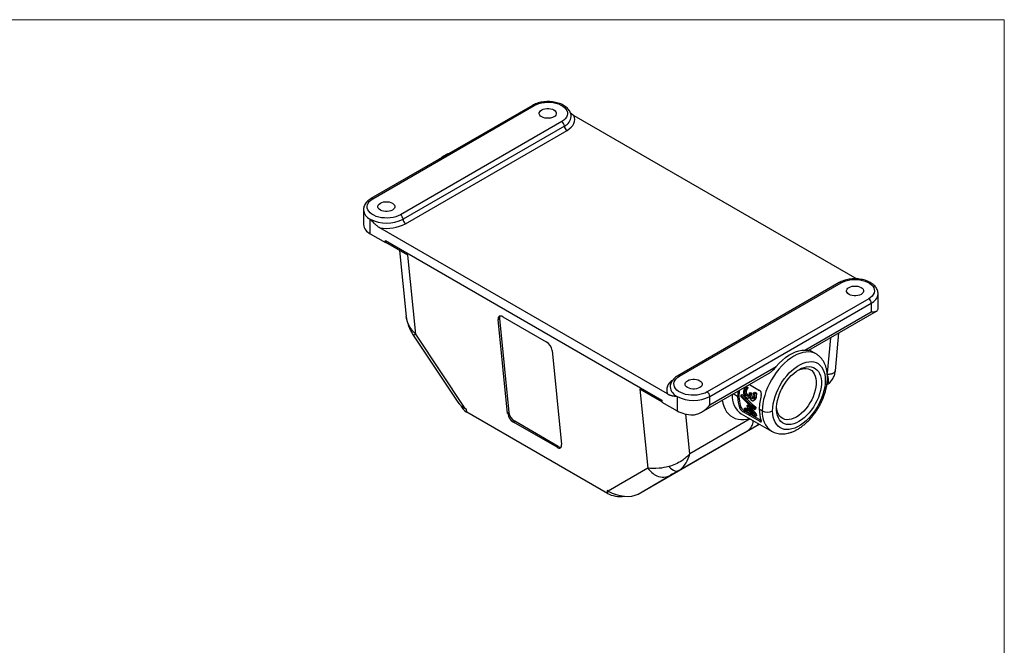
# Model space of a CAD drawing. Header units: inches. Extents: x 0 to 34, y 0 to 22.
# Tile 3 of 3: x 17.9 to 34, y 11.8 to 22. Entities that reach past the tile are written whole.
import ezdxf

# ---------------------------------------------------------------- set-up
doc = ezdxf.new("R2010")
doc.units = ezdxf.units.IN
doc.header["$LTSCALE"] = 2
doc.header["$MEASUREMENT"] = 0
doc.linetypes.add('SLD-Solid', pattern=[0])
doc.layers.add('SLD-DEFPOINTS', color=7, linetype='Continuous')

# ---------------------------------------------------------------- blocks, each defined once
blk = doc.blocks.new('Block2')
at = {"color": 7, "linetype": 'SLD-Solid', "lineweight": 18}
for p, q in [((34, 22), (0, 22)), ((34, 0), (34, 22))]:
    blk.add_line(p, q, dxfattribs=at)

msp = doc.modelspace()

# ---------------------------------------------------------------- linework, layer by layer
for p, q in [((26.267, 20.597), (23.623, 19.07)), ((23.653, 19.067), (26.297, 20.594)), ((26.75, 20.333), (24.105, 18.806)), ((26.949, 20.43), (31.582, 17.756)), ((26.792, 20.259), (24.148, 18.733)), ((24.19, 18.659), (26.835, 20.186)), ((23.499, 18.888), (23.499, 18.65)), ((23.61, 18.496), (23.61, 18.733)), ((23.5, 18.652), (23.499, 18.644)), ((28.481, 15.872), (23.767, 18.593)), ((23.61, 18.496), (23.861, 18.351)), ((23.861, 18.384), (28.387, 15.771)), ((23.861, 18.351), (23.861, 18.384)), ((23.861, 18.384), (23.865, 18.353)), ((23.865, 18.353), (23.861, 18.351)), ((24.225, 18.144), (23.865, 18.353)), ((24.091, 18.222), (24.2, 17.142)), ((24.356, 16.852), (24.225, 18.144)), ((31.295, 17.695), (28.65, 16.168)), ((28.68, 16.165), (31.325, 17.692)), ((31.778, 17.43), (29.133, 15.904)), ((31.931, 17.274), (31.931, 17.512)), ((29.175, 15.83), (31.82, 17.357)), ((31.82, 17.357), (31.82, 17.218)), ((25.707, 17.092), (25.728, 17.107)), ((25.728, 17.107), (25.883, 15.566)), ((25.782, 17.135), (26.496, 16.723)), ((30.733, 16.59), (31.82, 17.218)), ((30.799, 16.588), (31.908, 17.228)), ((25.862, 15.551), (25.707, 17.092)), ((24.316, 16.834), (25.044, 15.739)), ((24.317, 16.834), (24.316, 16.834)), ((25.168, 15.631), (24.356, 16.852)), ((31.15, 16.791), (31.098, 16.211)), ((31.232, 16.251), (31.288, 16.87)), ((26.59, 16.582), (26.746, 15.041)), ((30.916, 16.526), (30.803, 16.591)), ((29.175, 15.691), (30.263, 16.319)), ((29.038, 15.571), (30.147, 16.212)), ((30.635, 16.269), (30.636, 16.269)), ((29.753, 15.975), (29.776, 15.988)), ((29.778, 15.961), (29.753, 15.975)), ((29.776, 15.988), (29.801, 15.974)), ((29.778, 15.961), (29.801, 15.974)), ((29.778, 15.959), (29.8, 15.971)), ((29.825, 16.026), (29.991, 15.93)), ((28.029, 15.948), (28.16, 14.656)), ((28.387, 15.742), (28.029, 15.948)), ((28.638, 15.83), (28.638, 15.593)), ((29.175, 15.691), (29.175, 15.83)), ((29.631, 15.828), (29.557, 15.871)), ((29.683, 15.851), (29.705, 15.863)), ((29.75, 15.908), (29.771, 15.921)), ((29.754, 15.868), (29.776, 15.881)), ((29.78, 15.84), (29.802, 15.853)), ((29.802, 15.853), (29.813, 15.848)), ((29.807, 15.806), (29.83, 15.82)), ((29.809, 15.808), (29.831, 15.82)), ((29.822, 15.882), (29.843, 15.895)), ((29.841, 15.871), (29.822, 15.882)), ((29.824, 15.831), (29.826, 15.83)), ((29.839, 15.86), (29.861, 15.873)), ((29.841, 15.871), (29.863, 15.883)), ((29.843, 15.895), (29.863, 15.883)), ((29.862, 15.798), (29.883, 15.81)), ((29.889, 15.889), (29.911, 15.902)), ((29.914, 15.875), (29.889, 15.889)), ((29.911, 15.902), (29.936, 15.888)), ((29.912, 15.808), (29.934, 15.821)), ((29.914, 15.875), (29.936, 15.888)), ((28.387, 15.771), (28.387, 15.738)), ((28.387, 15.738), (28.638, 15.593)), ((29.685, 15.655), (29.663, 15.642)), ((29.784, 15.678), (29.805, 15.691)), ((29.809, 15.664), (29.784, 15.678)), ((29.805, 15.691), (29.83, 15.676)), ((29.809, 15.664), (29.83, 15.676)), ((29.889, 15.762), (29.912, 15.776)), ((29.896, 15.767), (29.917, 15.78)), ((29.905, 15.642), (29.926, 15.654)), ((29.917, 15.78), (29.911, 15.776)), ((25.186, 15.621), (25.168, 15.631)), ((25.191, 15.575), (25.186, 15.621)), ((27.496, 14.244), (25.191, 15.575)), ((25.883, 15.566), (25.862, 15.551)), ((28.846, 14.89), (28.78, 15.542)), ((29.691, 15.547), (30.186, 15.261)), ((29.723, 15.579), (29.746, 15.592)), ((29.991, 15.424), (29.723, 15.579)), ((29.738, 15.632), (29.76, 15.644)), ((29.798, 15.597), (29.738, 15.632)), ((29.744, 15.609), (29.805, 15.574)), ((30.015, 15.437), (29.746, 15.592)), ((29.76, 15.644), (29.792, 15.626)), ((29.812, 15.554), (29.832, 15.543)), ((29.818, 15.586), (29.84, 15.598)), ((29.887, 15.546), (29.818, 15.586)), ((29.824, 15.563), (29.921, 15.507)), ((29.832, 15.543), (29.845, 15.551)), ((29.838, 15.605), (29.84, 15.598)), ((29.84, 15.598), (29.846, 15.595)), ((29.906, 15.619), (29.928, 15.632)), ((29.915, 15.529), (29.937, 15.541)), ((29.921, 15.507), (29.944, 15.52)), ((30.035, 15.595), (29.985, 15.624)), ((25.957, 15.41), (25.978, 15.425)), ((26.671, 14.998), (25.957, 15.41)), ((26.692, 15.013), (25.978, 15.425)), ((27.999, 14.232), (29.984, 15.378)), ((29.837, 15.463), (28.846, 14.89)), ((29.79, 15.266), (29.945, 15.356)), ((29.945, 15.356), (29.976, 15.382)), ((29.945, 15.356), (29.983, 15.378)), ((30.015, 15.437), (29.991, 15.424)), ((28.657, 14.612), (29.79, 15.266)), ((26.692, 15.013), (26.671, 14.998)), ((28.16, 14.656), (27.509, 14.28)), ((27.999, 14.232), (28.533, 14.541)), ((27.509, 14.28), (27.491, 14.29)), ((27.491, 14.29), (27.496, 14.244))]:
    msp.add_line(p, q)
at = {"flags": 128}
for points in [[(26.297, 20.594), (26.334, 20.612), (26.374, 20.627), (26.418, 20.638), (26.464, 20.645), (26.512, 20.648), (26.56, 20.647), (26.607, 20.642), (26.652, 20.633), (26.694, 20.62), (26.732, 20.603), (26.766, 20.584), (26.795, 20.562), (26.817, 20.537), (26.833, 20.511), (26.842, 20.484), (26.843, 20.456), (26.838, 20.429), (26.826, 20.402), (26.807, 20.377), (26.781, 20.354), (26.75, 20.333)], [(26.421, 20.408), (26.402, 20.422), (26.388, 20.439), (26.381, 20.456), (26.381, 20.474), (26.388, 20.492), (26.402, 20.508), (26.421, 20.523), (26.446, 20.534), (26.474, 20.542), (26.505, 20.546), (26.536, 20.546), (26.566, 20.542), (26.595, 20.534), (26.619, 20.523), (26.639, 20.508), (26.652, 20.492), (26.659, 20.474), (26.659, 20.456), (26.652, 20.439), (26.639, 20.422), (26.619, 20.408), (26.595, 20.397), (26.566, 20.389), (26.536, 20.385), (26.505, 20.385), (26.474, 20.389), (26.446, 20.397), (26.421, 20.408)], [(26.835, 20.186), (26.873, 20.211), (26.905, 20.238), (26.93, 20.268), (26.948, 20.299), (26.96, 20.331), (26.964, 20.364), (26.96, 20.397), (26.949, 20.43)], [(24.105, 18.806), (24.069, 18.788), (24.029, 18.773), (23.985, 18.762), (23.939, 18.755), (23.891, 18.752), (23.843, 18.753), (23.796, 18.758), (23.751, 18.767), (23.709, 18.78), (23.67, 18.797), (23.637, 18.816), (23.608, 18.838), (23.586, 18.863), (23.57, 18.889), (23.561, 18.916), (23.559, 18.944), (23.565, 18.971), (23.577, 18.998), (23.596, 19.023), (23.622, 19.046), (23.653, 19.067)], [(23.777, 18.882), (23.757, 18.896), (23.743, 18.912), (23.736, 18.93), (23.736, 18.948), (23.743, 18.965), (23.757, 18.982), (23.777, 18.996), (23.801, 19.007), (23.829, 19.015), (23.86, 19.019), (23.891, 19.019), (23.922, 19.015), (23.95, 19.007), (23.975, 18.996), (23.994, 18.982), (24.008, 18.965), (24.015, 18.948), (24.015, 18.93), (24.008, 18.912), (23.994, 18.896), (23.975, 18.882), (23.95, 18.87), (23.922, 18.862), (23.891, 18.858), (23.86, 18.858), (23.829, 18.862), (23.801, 18.87), (23.777, 18.882)], [(31.325, 17.692), (31.361, 17.71), (31.402, 17.724), (31.446, 17.735), (31.492, 17.743), (31.539, 17.746), (31.587, 17.745), (31.634, 17.739), (31.679, 17.73), (31.721, 17.717), (31.76, 17.701), (31.794, 17.682), (31.822, 17.659), (31.845, 17.635), (31.86, 17.609), (31.869, 17.582), (31.871, 17.554), (31.866, 17.527), (31.853, 17.5), (31.834, 17.475), (31.809, 17.451), (31.778, 17.43)], [(31.456, 17.502), (31.436, 17.516), (31.423, 17.532), (31.416, 17.55), (31.416, 17.568), (31.423, 17.586), (31.436, 17.602), (31.456, 17.616), (31.48, 17.627), (31.509, 17.635), (31.539, 17.639), (31.57, 17.639), (31.601, 17.635), (31.629, 17.627), (31.654, 17.616), (31.673, 17.602), (31.687, 17.586), (31.694, 17.568), (31.694, 17.55), (31.687, 17.532), (31.673, 17.516), (31.654, 17.502), (31.629, 17.491), (31.601, 17.483), (31.57, 17.479), (31.539, 17.479), (31.509, 17.483), (31.48, 17.491), (31.456, 17.502)], [(25.782, 17.135), (25.766, 17.143), (25.75, 17.147), (25.736, 17.147), (25.725, 17.143), (25.716, 17.135), (25.709, 17.124), (25.706, 17.109), (25.707, 17.092)], [(30.916, 16.526), (30.916, 16.526), (30.878, 16.543), (30.837, 16.555), (30.794, 16.56), (30.748, 16.558), (30.701, 16.55), (30.651, 16.536), (30.601, 16.516), (30.551, 16.489), (30.5, 16.457), (30.45, 16.42), (30.401, 16.377), (30.353, 16.33), (30.307, 16.279), (30.264, 16.223), (30.223, 16.165), (30.186, 16.104), (30.152, 16.041), (30.121, 15.977), (30.095, 15.912), (30.074, 15.846), (30.057, 15.781), (30.044, 15.717), (30.037, 15.655), (30.035, 15.595)], [(30.263, 16.319), (30.312, 16.373), (30.364, 16.422), (30.417, 16.466), (30.471, 16.504), (30.525, 16.535), (30.579, 16.559), (30.632, 16.577), (30.683, 16.587), (30.733, 16.59)], [(30.204, 15.595), (30.207, 15.651), (30.214, 15.708), (30.227, 15.767), (30.244, 15.828), (30.266, 15.888), (30.292, 15.948), (30.322, 16.006), (30.356, 16.063), (30.393, 16.117), (30.434, 16.168), (30.476, 16.215), (30.52, 16.258), (30.566, 16.296), (30.612, 16.328), (30.659, 16.355), (30.705, 16.376), (30.751, 16.391), (30.795, 16.399), (30.838, 16.401), (30.878, 16.396), (30.915, 16.385), (30.949, 16.368), (30.979, 16.344), (31.005, 16.315), (31.027, 16.28), (31.044, 16.239), (31.057, 16.195), (31.064, 16.146), (31.067, 16.093)], [(30.636, 16.269), (30.678, 16.291), (30.72, 16.307), (30.761, 16.316), (30.801, 16.319), (30.838, 16.316), (30.872, 16.306), (30.903, 16.29), (30.93, 16.268), (30.954, 16.241), (30.973, 16.208), (30.988, 16.17), (30.998, 16.127), (31.003, 16.081), (31.003, 16.032), (30.998, 15.98), (30.988, 15.926), (30.973, 15.871), (30.954, 15.816), (30.93, 15.761), (30.903, 15.707), (30.872, 15.656), (30.838, 15.606), (30.801, 15.56), (30.761, 15.518), (30.72, 15.48), (30.678, 15.447), (30.636, 15.42)], [(29.133, 15.904), (29.097, 15.886), (29.056, 15.871), (29.012, 15.86), (28.966, 15.853), (28.919, 15.85), (28.871, 15.851), (28.824, 15.856), (28.779, 15.865), (28.736, 15.878), (28.698, 15.894), (28.664, 15.914), (28.636, 15.936), (28.613, 15.96), (28.598, 15.987), (28.589, 16.014), (28.587, 16.041), (28.592, 16.069), (28.605, 16.095), (28.624, 16.121), (28.649, 16.144), (28.68, 16.165)], [(30.636, 15.42), (30.593, 15.398), (30.551, 15.382), (30.51, 15.373), (30.471, 15.37), (30.433, 15.373), (30.399, 15.383), (30.368, 15.399), (30.341, 15.421), (30.317, 15.448), (30.298, 15.481), (30.283, 15.519), (30.273, 15.562), (30.268, 15.608), (30.268, 15.657), (30.273, 15.709), (30.283, 15.763), (30.298, 15.818), (30.317, 15.873), (30.341, 15.928), (30.368, 15.981), (30.399, 16.033), (30.433, 16.083), (30.471, 16.129), (30.51, 16.171), (30.551, 16.209), (30.593, 16.242), (30.636, 16.269)], [(30.614, 16.256), (30.634, 16.265), (30.674, 16.279), (30.713, 16.287), (30.75, 16.289), (30.784, 16.283), (30.816, 16.271), (30.844, 16.253), (30.868, 16.229), (30.887, 16.199), (30.902, 16.164), (30.913, 16.124), (30.918, 16.08), (30.918, 16.033), (30.913, 15.983), (30.902, 15.931), (30.887, 15.879), (30.868, 15.826), (30.844, 15.774), (30.816, 15.724), (30.784, 15.675), (30.75, 15.63), (30.713, 15.589), (30.674, 15.552), (30.634, 15.52), (30.593, 15.493)], [(28.811, 15.975), (28.792, 15.989), (28.778, 16.006), (28.771, 16.023), (28.771, 16.041), (28.778, 16.059), (28.792, 16.075), (28.811, 16.089), (28.836, 16.101), (28.864, 16.109), (28.895, 16.113), (28.926, 16.113), (28.956, 16.109), (28.985, 16.101), (29.009, 16.089), (29.029, 16.075), (29.042, 16.059), (29.049, 16.041), (29.049, 16.023), (29.042, 16.006), (29.029, 15.989), (29.009, 15.975), (28.985, 15.964), (28.956, 15.956), (28.926, 15.952), (28.895, 15.952), (28.864, 15.956), (28.836, 15.964), (28.811, 15.975)], [(31.067, 16.093), (31.064, 16.038), (31.057, 15.981), (31.044, 15.921), (31.027, 15.861), (31.005, 15.801), (30.979, 15.741), (30.949, 15.683), (30.915, 15.626), (30.878, 15.572), (30.838, 15.521), (30.795, 15.474), (30.751, 15.431), (30.705, 15.393), (30.659, 15.361), (30.612, 15.334), (30.566, 15.313), (30.52, 15.298), (30.476, 15.29), (30.434, 15.288), (30.393, 15.292), (30.356, 15.304), (30.322, 15.321), (30.292, 15.345), (30.266, 15.374), (30.244, 15.409), (30.227, 15.449), (30.214, 15.494), (30.207, 15.543), (30.204, 15.595)], [(29.379, 15.768), (29.388, 15.722), (29.404, 15.671), (29.425, 15.623), (29.45, 15.581), (29.48, 15.545), (29.513, 15.514), (29.551, 15.489), (29.592, 15.47), (29.637, 15.458), (29.684, 15.453), (29.734, 15.453), (29.786, 15.461), (29.824, 15.47)], [(30.593, 15.493), (30.552, 15.473), (30.512, 15.458), (30.473, 15.451), (30.436, 15.449), (30.402, 15.455), (30.37, 15.467), (30.342, 15.485), (30.318, 15.509), (30.299, 15.539), (30.284, 15.574), (30.274, 15.614), (30.268, 15.658)], [(26.671, 14.998), (26.687, 14.99), (26.702, 14.986), (26.716, 14.986), (26.728, 14.99), (26.737, 14.998), (26.743, 15.009), (26.746, 15.024), (26.746, 15.041)]]:
    msp.add_lwpolyline(points, dxfattribs=at)
for centre, radius, start, end in [((26.28, 20.569), 0.0302, 54.3824, 114.3071), ((26.7, 20.255), 0.0922, 2.6055, 57.3945), ((26.715, 20.432), 0.19, 294.0848, 354.4225), ((26.885, 20.263), 0.0922, 182.6055, 237.3945), ((23.635, 19.043), 0.0302, 54.3838, 114.2916), ((23.688, 18.906), 0.189, 185.4308, 245.9281), ((23.879, 19.249), 0.582, 242.4914, 297.5086), ((24.056, 18.728), 0.0922, 2.6055, 57.3945), ((24.24, 18.737), 0.0922, 182.6055, 237.3945), ((23.692, 18.673), 0.195, 188.574, 245.1718), ((23.88, 19.258), 0.675, 260.3841, 297.3668), ((31.307, 17.667), 0.0302, 54.3824, 114.3071), ((31.728, 17.353), 0.0922, 2.6055, 57.3945), ((31.743, 17.53), 0.189, 294.0644, 354.6543), ((25.788, 17.117), 0.0616, 151.344, 189.2925), ((26.388, 16.549), 0.205, 9.3058, 58.1601), ((28.663, 16.142), 0.0288, 52.7464, 115.9582), ((28.653, 15.935), 0.183, 119.8525, 200.2115), ((28.715, 16.003), 0.189, 185.3137, 245.9384), ((30.757, 15.729), 0.987, 165.6425, 165.7819), ((29.689, 16.391), 0.795, 326.5354, 333.2932), ((28.907, 16.346), 0.582, 242.4914, 297.5086), ((29.083, 15.826), 0.0922, 2.6055, 57.3945), ((29.899, 15.84), 0.36, 176.6917, 234.608), ((30.4, 15.826), 0.769, 173.2003, 179.8607), ((30.15, 15.819), 0.519, 179.0401, 200.001), ((30.212, 15.845), 0.56, 171.3499, 199.8834), ((30.438, 15.797), 0.757, 175.9401, 177.7536), ((30.765, 15.718), 1.017, 166.1836, 166.3177), ((30.741, 15.704), 0.937, 169.0335, 169.841), ((30.763, 15.692), 0.939, 169.0341, 169.6679), ((30.756, 15.703), 0.91, 168.602, 169.2597), ((30.869, 15.655), 1.007, 166.564, 166.6761), ((30.853, 15.615), 0.868, 164.5776, 179.4264), ((30.29, 15.728), 0.508, 185.5856, 194.9437), ((30.517, 15.681), 0.591, 182.565, 184.7657), ((26.065, 15.584), 0.205, 189.3058, 238.1601), ((26.086, 15.599), 0.205, 189.3058, 238.1601), ((28.894, 16.072), 0.543, 241.8607, 270.0697), ((30.151, 15.743), 0.428, 195.1345, 198.269), ((30.294, 15.714), 0.493, 187.7317, 195.0294), ((30.182, 15.699), 0.396, 198.271, 201.3646), ((30.201, 15.688), 0.396, 198.271, 201.3646), ((30.524, 15.668), 0.619, 182.4574, 184.5606), ((30.327, 15.641), 0.427, 195.2699, 198.2707), ((30.322, 15.652), 0.401, 196.0513, 199.2392), ((30.504, 15.615), 0.519, 179.0401, 200.001), ((30.4, 15.56), 0.368, 174.3921, 234.159), ((30.119, 15.759), 0.184, 242.6097, 297.3903), ((26.73, 15.067), 0.0662, 234.9499, 278.4088)]:
    msp.add_arc(centre, radius, start, end)
for centre, major_axis, ratio, start_param, end_param in [((30.274, 16.053), (1.7, -1.527), 0.248728, 4.585287, 4.719462), ((30.34, 16.015), (1.707, -1.531), 0.247824, 4.546452, 4.680063), ((30.34, 16.015), (1.637, -1.469), 0.247824, 4.542796, 4.682145), ((25.413, 15.745), (0.392, -0.092), 0.48652, 3.619892, 4.15637), ((25.411, 15.702), (0.311, 0.002), 0.577267, 3.28084, 3.920944), ((30.256, 16.063), (-0.61, 0.93), 0.535262, 1.650183, 1.806286), ((30.256, 16.063), (-0.585, 0.892), 0.535262, 1.65492, 1.81799), ((30.228, 16.079), (-0.616, 0.932), 0.532826, 1.685097, 1.802808), ((28.668, 14.619), (0.18, 0.104), 0.000079, 1.632068, 2.417466), ((27.717, 14.371), (0.311, 0.002), 0.577267, 3.920944, 4.909459), ((27.706, 14.421), (0.361, -0.109), 0.552573, 4.311584, 5.804765)]:
    msp.add_ellipse(centre, major_axis=major_axis, ratio=ratio, start_param=start_param, end_param=end_param)
for points, knots in [([(26.903, 20.414), (26.903, 20.418), (26.904, 20.432), (26.899, 20.456), (26.889, 20.487), (26.872, 20.516), (26.85, 20.543), (26.823, 20.569), (26.791, 20.591), (26.754, 20.612), (26.713, 20.628), (26.669, 20.642), (26.623, 20.652), (26.576, 20.658), (26.528, 20.66), (26.479, 20.658), (26.432, 20.653), (26.385, 20.644), (26.341, 20.631), (26.301, 20.615), (26.278, 20.603), (26.267, 20.597)], [0, 0, 0, 0, 0.0163594, 0.0665815, 0.1167039, 0.1675975, 0.2199453, 0.2740055, 0.3295414, 0.385988, 0.442758, 0.4994389, 0.5559383, 0.6122719, 0.6685059, 0.7247277, 0.7810197, 0.8374638, 0.8941608, 0.951202, 1, 1, 1, 1]), ([(26.949, 20.43), (26.94, 20.436), (26.921, 20.448), (26.902, 20.464), (26.893, 20.472)], [0, 0, 0, 0, 0.511558, 1, 1, 1, 1]), ([(24.902, 19.809), (24.896, 19.806), (24.873, 19.798), (24.833, 19.777), (24.784, 19.748), (24.752, 19.724), (24.736, 19.713)], [0, 0, 0, 0, 0.104192, 0.405162, 0.708723, 1, 1, 1, 1]), ([(23.623, 19.07), (23.616, 19.066), (23.598, 19.055), (23.571, 19.034), (23.543, 19.006), (23.522, 18.976), (23.508, 18.943), (23.5, 18.914), (23.5, 18.895), (23.5, 18.888)], [0, 0, 0, 0, 0.089393, 0.256313, 0.422963, 0.586607, 0.745033, 0.897498, 1, 1, 1, 1]), ([(23.61, 18.733), (23.621, 18.722), (23.639, 18.702), (23.665, 18.677), (23.685, 18.657), (23.702, 18.642), (23.716, 18.63), (23.73, 18.618), (23.743, 18.609), (23.755, 18.6), (23.763, 18.595), (23.767, 18.593)], [0, 0, 0, 0, 0.202834, 0.370368, 0.502518, 0.597096, 0.687128, 0.772555, 0.85327, 0.929137, 1, 1, 1, 1]), ([(31.931, 17.512), (31.931, 17.516), (31.932, 17.529), (31.927, 17.554), (31.916, 17.585), (31.9, 17.614), (31.878, 17.641), (31.851, 17.666), (31.818, 17.689), (31.781, 17.709), (31.741, 17.726), (31.697, 17.739), (31.651, 17.749), (31.603, 17.755), (31.555, 17.757), (31.507, 17.756), (31.459, 17.75), (31.413, 17.741), (31.369, 17.728), (31.329, 17.713), (31.306, 17.7), (31.295, 17.695)], [0, 0, 0, 0, 0.015627, 0.065887, 0.116046, 0.166978, 0.219365, 0.273465, 0.329042, 0.385531, 0.442343, 0.499066, 0.555608, 0.611983, 0.668259, 0.724523, 0.780857, 0.837343, 0.894082, 0.951166, 1, 1, 1, 1]), ([(31.82, 17.218), (31.828, 17.218), (31.843, 17.217), (31.861, 17.217), (31.877, 17.218), (31.891, 17.221), (31.905, 17.226), (31.918, 17.234), (31.926, 17.247), (31.931, 17.26), (31.931, 17.272), (31.931, 17.276)], [0, 0, 0, 0, 0.127268, 0.223855, 0.319216, 0.42802, 0.525774, 0.672818, 0.805168, 0.923888, 1, 1, 1, 1]), ([(24.205, 17.116), (24.204, 17.12), (24.202, 17.129), (24.201, 17.138), (24.201, 17.142)], [0, 0, 0, 0, 0.510299, 1, 1, 1, 1]), ([(24.204, 17.116), (24.209, 17.091), (24.218, 17.041), (24.244, 16.968), (24.275, 16.898), (24.302, 16.855), (24.316, 16.833)], [0, 0, 0, 0, 0.25142, 0.500399, 0.749299, 1, 1, 1, 1]), ([(24.356, 16.852), (24.338, 16.87), (24.305, 16.903), (24.268, 16.955), (24.242, 17.002), (24.223, 17.046), (24.21, 17.084), (24.206, 17.107), (24.205, 17.116)], [0, 0, 0, 0, 0.22801, 0.427457, 0.59836, 0.75492, 0.904742, 1, 1, 1, 1]), ([(24.356, 16.852), (24.348, 16.847), (24.332, 16.839), (24.319, 16.833), (24.317, 16.834), (24.317, 16.834)], [0, 0, 0, 0, 0.356367, 0.712734, 1, 1, 1, 1]), ([(30.733, 16.59), (30.747, 16.59), (30.773, 16.589), (30.795, 16.587), (30.798, 16.588), (30.799, 16.589)], [0, 0, 0, 0, 0.448612, 0.829774, 1, 1, 1, 1]), ([(31.102, 16.142), (31.102, 16.153), (31.101, 16.183), (31.097, 16.231), (31.086, 16.286), (31.071, 16.337), (31.05, 16.384), (31.024, 16.427), (30.994, 16.464), (30.96, 16.496), (30.933, 16.516), (30.918, 16.524), (30.916, 16.525)], [0, 0, 0, 0, 0.064722, 0.185068, 0.305386, 0.424656, 0.54197, 0.656557, 0.768066, 0.876681, 0.983023, 1, 1, 1, 1]), ([(30.146, 16.212), (30.154, 16.217), (30.179, 16.231), (30.218, 16.269), (30.247, 16.302), (30.263, 16.319)], [0, 0, 0, 0, 0.170218, 0.551335, 1, 1, 1, 1]), ([(28.65, 16.168), (28.644, 16.164), (28.625, 16.153), (28.598, 16.132), (28.571, 16.104), (28.55, 16.073), (28.535, 16.041), (28.527, 16.012), (28.527, 15.993), (28.527, 15.986)], [0, 0, 0, 0, 0.0895861, 0.2568663, 0.423875, 0.5878719, 0.7466398, 0.8994338, 1, 1, 1, 1]), ([(30.185, 15.262), (30.186, 15.261), (30.199, 15.252), (30.228, 15.24), (30.27, 15.226), (30.315, 15.218), (30.361, 15.216), (30.409, 15.219), (30.457, 15.228), (30.507, 15.243), (30.558, 15.263), (30.608, 15.289), (30.658, 15.321), (30.707, 15.357), (30.755, 15.398), (30.801, 15.443), (30.844, 15.491), (30.885, 15.543), (30.923, 15.597), (30.959, 15.654), (30.991, 15.713), (31.019, 15.773), (31.044, 15.835), (31.064, 15.897), (31.081, 15.959), (31.093, 16.02), (31.101, 16.082), (31.102, 16.122), (31.102, 16.142)], [0, 0, 0, 0, 0.002754, 0.038985, 0.075104, 0.111413, 0.148235, 0.185821, 0.224312, 0.263712, 0.303884, 0.344599, 0.385611, 0.426708, 0.467746, 0.508679, 0.549497, 0.590216, 0.63086, 0.671465, 0.712066, 0.752695, 0.793384, 0.834174, 0.8751, 0.916198, 0.957491, 1, 1, 1, 1]), ([(31.092, 16.021), (31.108, 16.032), (31.145, 16.057), (31.188, 16.113), (31.22, 16.179), (31.228, 16.227), (31.231, 16.251)], [0, 0, 0, 0, 0.21293, 0.482529, 0.744711, 1, 1, 1, 1]), ([(31.101, 16.17), (31.105, 16.159), (31.113, 16.134), (31.116, 16.103), (31.116, 16.076), (31.112, 16.056), (31.106, 16.041), (31.1, 16.029), (31.094, 16.023), (31.092, 16.021)], [0, 0, 0, 0, 0.161355, 0.372032, 0.535939, 0.671403, 0.801467, 0.926149, 1, 1, 1, 1]), ([(31.23, 16.251), (31.229, 16.244), (31.227, 16.228), (31.208, 16.214), (31.187, 16.204), (31.172, 16.2), (31.152, 16.195), (31.127, 16.191), (31.107, 16.19), (31.096, 16.189)], [0, 0, 0, 0, 0.18435, 0.46299, 0.54177, 0.634861, 0.742264, 0.863977, 1, 1, 1, 1]), ([(29.753, 15.975), (29.752, 15.974), (29.75, 15.971), (29.747, 15.967), (29.744, 15.962), (29.741, 15.956), (29.739, 15.951), (29.736, 15.945), (29.734, 15.938), (29.731, 15.929), (29.73, 15.922), (29.729, 15.918)], [0, 0, 0, 0, 0.083298, 0.171973, 0.266219, 0.366199, 0.472047, 0.560411, 0.648237, 0.824409, 1, 1, 1, 1]), ([(29.8, 15.971), (29.799, 15.971), (29.797, 15.969), (29.795, 15.966), (29.792, 15.963), (29.789, 15.959), (29.786, 15.955), (29.782, 15.949), (29.778, 15.943), (29.776, 15.936), (29.773, 15.928), (29.772, 15.923), (29.771, 15.921)], [0, 0, 0, 0, 0.0648945, 0.1345145, 0.209015, 0.2885221, 0.3731396, 0.509025, 0.6258966, 0.7530647, 0.8774304, 1, 1, 1, 1]), ([(28.481, 15.872), (28.483, 15.871), (28.488, 15.868), (28.495, 15.864), (28.503, 15.861), (28.51, 15.857), (28.518, 15.854), (28.526, 15.852), (28.535, 15.849), (28.543, 15.846), (28.552, 15.844), (28.569, 15.84), (28.598, 15.835), (28.623, 15.832), (28.638, 15.83)], [0, 0, 0, 0, 0.04191, 0.0856444, 0.1311689, 0.17845, 0.2274556, 0.2781568, 0.3305288, 0.3845523, 0.440214, 0.4975083, 0.7090047, 1, 1, 1, 1]), ([(29.729, 15.918), (29.728, 15.916), (29.728, 15.912), (29.727, 15.905), (29.727, 15.899), (29.727, 15.892), (29.728, 15.885), (29.729, 15.878), (29.731, 15.869), (29.734, 15.861), (29.736, 15.856), (29.737, 15.854)], [0, 0, 0, 0, 0.108212, 0.212261, 0.312547, 0.409517, 0.503664, 0.631551, 0.755774, 0.878005, 1, 1, 1, 1]), ([(29.737, 15.854), (29.738, 15.852), (29.74, 15.849), (29.742, 15.845), (29.745, 15.841), (29.748, 15.836), (29.752, 15.831), (29.758, 15.825), (29.766, 15.818), (29.772, 15.814), (29.775, 15.812)], [0, 0, 0, 0, 0.083706, 0.166686, 0.249304, 0.331928, 0.451243, 0.569756, 0.780233, 1, 1, 1, 1]), ([(29.754, 15.868), (29.754, 15.87), (29.753, 15.872), (29.751, 15.875), (29.75, 15.879), (29.749, 15.883), (29.749, 15.887), (29.749, 15.891), (29.748, 15.895), (29.749, 15.901), (29.749, 15.906), (29.75, 15.908)], [0, 0, 0, 0, 0.090714, 0.181185, 0.272355, 0.365142, 0.460419, 0.54936, 0.645234, 0.823437, 1, 1, 1, 1]), ([(29.75, 15.908), (29.75, 15.91), (29.751, 15.913), (29.752, 15.918), (29.753, 15.922), (29.755, 15.927), (29.757, 15.931), (29.76, 15.936), (29.762, 15.94), (29.766, 15.945), (29.769, 15.95), (29.773, 15.955), (29.776, 15.957), (29.778, 15.959)], [0, 0, 0, 0, 0.078512, 0.157612, 0.237574, 0.318665, 0.401138, 0.485236, 0.570743, 0.666132, 0.788653, 0.899787, 1, 1, 1, 1]), ([(29.78, 15.84), (29.779, 15.841), (29.776, 15.843), (29.773, 15.845), (29.769, 15.848), (29.766, 15.85), (29.764, 15.853), (29.761, 15.857), (29.758, 15.862), (29.755, 15.866), (29.754, 15.868)], [0, 0, 0, 0, 0.131253, 0.252972, 0.36576, 0.470372, 0.561148, 0.658379, 0.827099, 1, 1, 1, 1]), ([(29.771, 15.921), (29.771, 15.919), (29.771, 15.917), (29.77, 15.913), (29.77, 15.909), (29.77, 15.904), (29.771, 15.899), (29.771, 15.894), (29.773, 15.887), (29.775, 15.883), (29.776, 15.881)], [0, 0, 0, 0, 0.102149, 0.204556, 0.307611, 0.411696, 0.5426, 0.657246, 0.829671, 1, 1, 1, 1]), ([(29.775, 15.812), (29.776, 15.811), (29.779, 15.81), (29.782, 15.808), (29.786, 15.806), (29.791, 15.805), (29.796, 15.804), (29.801, 15.805), (29.805, 15.806), (29.808, 15.807), (29.809, 15.808)], [0, 0, 0, 0, 0.102317, 0.199577, 0.292088, 0.43437, 0.572742, 0.722056, 0.863546, 1, 1, 1, 1]), ([(29.776, 15.881), (29.776, 15.879), (29.778, 15.876), (29.78, 15.872), (29.783, 15.869), (29.786, 15.865), (29.789, 15.862), (29.794, 15.857), (29.799, 15.854), (29.802, 15.853)], [0, 0, 0, 0, 0.11714, 0.231963, 0.345346, 0.446075, 0.540074, 0.753166, 1, 1, 1, 1]), ([(29.807, 15.839), (29.807, 15.838), (29.806, 15.837), (29.804, 15.836), (29.801, 15.835), (29.799, 15.835), (29.796, 15.835), (29.792, 15.835), (29.786, 15.837), (29.782, 15.839), (29.78, 15.84)], [0, 0, 0, 0, 0.084054, 0.168368, 0.253953, 0.341779, 0.456059, 0.57177, 0.771833, 1, 1, 1, 1]), ([(29.819, 15.869), (29.819, 15.867), (29.818, 15.863), (29.817, 15.858), (29.815, 15.853), (29.814, 15.848), (29.811, 15.843), (29.809, 15.84), (29.807, 15.839)], [0, 0, 0, 0, 0.168631, 0.325394, 0.470777, 0.605391, 0.80781, 1, 1, 1, 1]), ([(29.809, 15.808), (29.81, 15.808), (29.812, 15.81), (29.814, 15.812), (29.816, 15.814), (29.818, 15.816), (29.819, 15.819), (29.821, 15.822), (29.823, 15.826), (29.824, 15.829), (29.824, 15.831)], [0, 0, 0, 0, 0.1209, 0.238626, 0.353935, 0.467638, 0.551508, 0.654981, 0.833393, 1, 1, 1, 1]), ([(29.826, 15.83), (29.826, 15.828), (29.826, 15.826), (29.827, 15.821), (29.828, 15.817), (29.829, 15.813), (29.83, 15.808), (29.832, 15.804), (29.834, 15.799), (29.836, 15.794), (29.839, 15.788), (29.843, 15.782), (29.849, 15.776), (29.855, 15.771), (29.859, 15.768), (29.861, 15.767)], [0, 0, 0, 0, 0.056954, 0.113166, 0.168954, 0.224646, 0.280572, 0.349905, 0.420707, 0.489647, 0.556897, 0.668058, 0.776979, 0.88665, 1, 1, 1, 1]), ([(29.862, 15.798), (29.861, 15.798), (29.858, 15.8), (29.855, 15.802), (29.852, 15.805), (29.85, 15.808), (29.847, 15.811), (29.845, 15.815), (29.843, 15.818), (29.841, 15.825), (29.839, 15.833), (29.838, 15.843), (29.838, 15.852), (29.839, 15.858), (29.839, 15.86)], [0, 0, 0, 0, 0.06481, 0.126307, 0.185126, 0.241997, 0.297723, 0.353159, 0.409172, 0.466603, 0.611801, 0.767353, 0.879456, 1, 1, 1, 1]), ([(29.861, 15.873), (29.861, 15.871), (29.86, 15.868), (29.86, 15.863), (29.86, 15.858), (29.86, 15.852), (29.861, 15.844), (29.863, 15.835), (29.867, 15.827), (29.871, 15.82), (29.877, 15.814), (29.881, 15.812), (29.883, 15.81)], [0, 0, 0, 0, 0.073798, 0.144341, 0.211931, 0.276912, 0.412981, 0.541023, 0.652274, 0.761595, 0.875558, 1, 1, 1, 1]), ([(29.892, 15.822), (29.892, 15.821), (29.892, 15.818), (29.891, 15.814), (29.889, 15.811), (29.888, 15.808), (29.887, 15.805), (29.885, 15.801), (29.884, 15.799), (29.883, 15.798)], [0, 0, 0, 0, 0.154439, 0.303955, 0.449099, 0.55176, 0.644851, 0.823396, 1, 1, 1, 1]), ([(29.888, 15.888), (29.889, 15.886), (29.889, 15.884), (29.89, 15.879), (29.891, 15.873), (29.892, 15.866), (29.893, 15.861), (29.893, 15.859)], [0, 0, 0, 0, 0.120244, 0.248102, 0.496117, 0.734916, 1, 1, 1, 1]), ([(29.893, 15.859), (29.893, 15.857), (29.894, 15.852), (29.894, 15.846), (29.894, 15.839), (29.894, 15.831), (29.893, 15.825), (29.892, 15.822)], [0, 0, 0, 0, 0.1678549, 0.3348963, 0.501427, 0.7525737, 1, 1, 1, 1]), ([(29.912, 15.808), (29.913, 15.81), (29.913, 15.815), (29.914, 15.821), (29.915, 15.828), (29.915, 15.835), (29.915, 15.843), (29.915, 15.852), (29.915, 15.86), (29.915, 15.868), (29.914, 15.873), (29.914, 15.875)], [0, 0, 0, 0, 0.099804, 0.2024284, 0.3081397, 0.4171815, 0.5379696, 0.6648986, 0.7895776, 0.9011309, 1, 1, 1, 1]), ([(29.934, 15.821), (29.934, 15.819), (29.933, 15.815), (29.932, 15.809), (29.931, 15.804), (29.929, 15.798), (29.926, 15.792), (29.922, 15.785), (29.919, 15.781), (29.917, 15.78)], [0, 0, 0, 0, 0.120487, 0.234691, 0.342855, 0.44527, 0.635241, 0.818969, 1, 1, 1, 1]), ([(29.936, 15.888), (29.937, 15.886), (29.937, 15.883), (29.937, 15.878), (29.937, 15.873), (29.937, 15.867), (29.937, 15.861), (29.937, 15.853), (29.937, 15.843), (29.936, 15.831), (29.935, 15.824), (29.934, 15.821)], [0, 0, 0, 0, 0.0664932, 0.138545, 0.2163188, 0.2999444, 0.3895263, 0.4851494, 0.6657427, 0.8370137, 1, 1, 1, 1]), ([(30.016, 15.846), (30.017, 15.848), (30.017, 15.851), (30.018, 15.855), (30.019, 15.86), (30.019, 15.865), (30.019, 15.872), (30.019, 15.882), (30.017, 15.89), (30.015, 15.899), (30.012, 15.906), (30.007, 15.915), (30.002, 15.921), (29.997, 15.926), (29.993, 15.929), (29.991, 15.93)], [0, 0, 0, 0, 0.049974, 0.100009, 0.150106, 0.200265, 0.250487, 0.37807, 0.501557, 0.510932, 0.63859, 0.755469, 0.838645, 0.920061, 1, 1, 1, 1]), ([(28.895, 15.529), (28.897, 15.529), (28.901, 15.529), (28.928, 15.53), (28.983, 15.542), (29.043, 15.572), (29.089, 15.605), (29.115, 15.628), (29.137, 15.649), (29.155, 15.668), (29.168, 15.683), (29.175, 15.691)], [0, 0, 0, 0, 0.017963, 0.036082, 0.249128, 0.511528, 0.626771, 0.757953, 0.818725, 0.899408, 1, 1, 1, 1]), ([(29.685, 15.655), (29.686, 15.654), (29.687, 15.652), (29.688, 15.649), (29.69, 15.645), (29.692, 15.642), (29.696, 15.637), (29.701, 15.63), (29.71, 15.621), (29.718, 15.613), (29.727, 15.606), (29.734, 15.6), (29.74, 15.596), (29.744, 15.593), (29.746, 15.592)], [0, 0, 0, 0, 0.050213, 0.100116, 0.149964, 0.200012, 0.250512, 0.376495, 0.501688, 0.627087, 0.750588, 0.834496, 0.917007, 1, 1, 1, 1]), ([(29.861, 15.767), (29.862, 15.766), (29.865, 15.764), (29.869, 15.763), (29.873, 15.761), (29.877, 15.761), (29.882, 15.76), (29.887, 15.761), (29.891, 15.764), (29.894, 15.766), (29.896, 15.767)], [0, 0, 0, 0, 0.11085, 0.216484, 0.317657, 0.415225, 0.556775, 0.698542, 0.8468, 1, 1, 1, 1]), ([(29.883, 15.798), (29.882, 15.798), (29.881, 15.797), (29.879, 15.796), (29.877, 15.795), (29.875, 15.794), (29.873, 15.794), (29.87, 15.794), (29.867, 15.795), (29.863, 15.797), (29.862, 15.798)], [0, 0, 0, 0, 0.096677, 0.193554, 0.291684, 0.392078, 0.48889, 0.58382, 0.782179, 1, 1, 1, 1]), ([(29.896, 15.767), (29.896, 15.768), (29.898, 15.77), (29.9, 15.772), (29.902, 15.775), (29.904, 15.778), (29.905, 15.782), (29.908, 15.788), (29.91, 15.796), (29.912, 15.804), (29.912, 15.808)], [0, 0, 0, 0, 0.085695, 0.171486, 0.257767, 0.34492, 0.433319, 0.523321, 0.74772, 1, 1, 1, 1]), ([(29.663, 15.642), (29.663, 15.641), (29.664, 15.639), (29.666, 15.636), (29.667, 15.632), (29.669, 15.629), (29.673, 15.624), (29.678, 15.617), (29.684, 15.61), (29.69, 15.604), (29.696, 15.599), (29.704, 15.592), (29.711, 15.586), (29.717, 15.582), (29.721, 15.58), (29.723, 15.579)], [0, 0, 0, 0, 0.049974, 0.100009, 0.150106, 0.200265, 0.250487, 0.37807, 0.501557, 0.510932, 0.63859, 0.755469, 0.838645, 0.920061, 1, 1, 1, 1]), ([(29.79, 15.266), (29.805, 15.277), (29.836, 15.299), (29.868, 15.353), (29.885, 15.398), (29.887, 15.429), (29.888, 15.433)], [0, 0, 0, 0, 0.314206, 0.628411, 0.942617, 1, 1, 1, 1]), ([(29.991, 15.424), (29.993, 15.423), (29.995, 15.422), (29.998, 15.42), (30.001, 15.419), (30.004, 15.418), (30.008, 15.417), (30.012, 15.416), (30.016, 15.417), (30.019, 15.42), (30.019, 15.424), (30.019, 15.428), (30.018, 15.433), (30.017, 15.436), (30.016, 15.438)], [0, 0, 0, 0, 0.0478249, 0.0961437, 0.1450197, 0.194514, 0.2446855, 0.36154, 0.4892104, 0.6038308, 0.7446726, 0.8297567, 0.9148658, 1, 1, 1, 1]), ([(28.846, 14.89), (28.808, 14.848), (28.704, 14.758), (28.576, 14.701), (28.503, 14.683)], [-1.5707963, -1.5707963, -1.5707963, -1.5707963, -1.2341971, -0.7853982, -0.7853982, -0.7853982, -0.7853982]), ([(28.657, 14.612), (28.707, 14.641), (28.785, 14.721), (28.832, 14.837), (28.846, 14.89)], [-1.5707963, -1.5707963, -1.5707963, -1.5707963, -1.1219974, -0.7853982, -0.7853982, -0.7853982, -0.7853982]), ([(28.503, 14.683), (28.448, 14.669), (28.321, 14.646), (28.211, 14.647), (28.16, 14.656)], [-1.4615777, -1.4615777, -1.4615777, -1.4615777, -1.1249785, -0.6761795, -0.6761795, -0.6761795, -0.6761795]), ([(28.503, 14.683), (28.538, 14.647), (28.598, 14.603), (28.643, 14.604), (28.657, 14.612)], [0, 0, 0, 0, 0.571429, 1, 1, 1, 1]), ([(28.16, 14.656), (28.197, 14.601), (28.284, 14.528), (28.425, 14.501), (28.5, 14.522), (28.533, 14.541)], [0, 0, 0, 0, 0.428571, 0.714286, 1, 1, 1, 1])]:
    msp.add_open_spline(points, degree=3, knots=knots)

# ---------------------------------------------------------------- block references
at = {"layer": 'SLD-DEFPOINTS'}
msp.add_blockref('Block2', (0, 0), dxfattribs=at)

doc.saveas('drawing.dxf')
